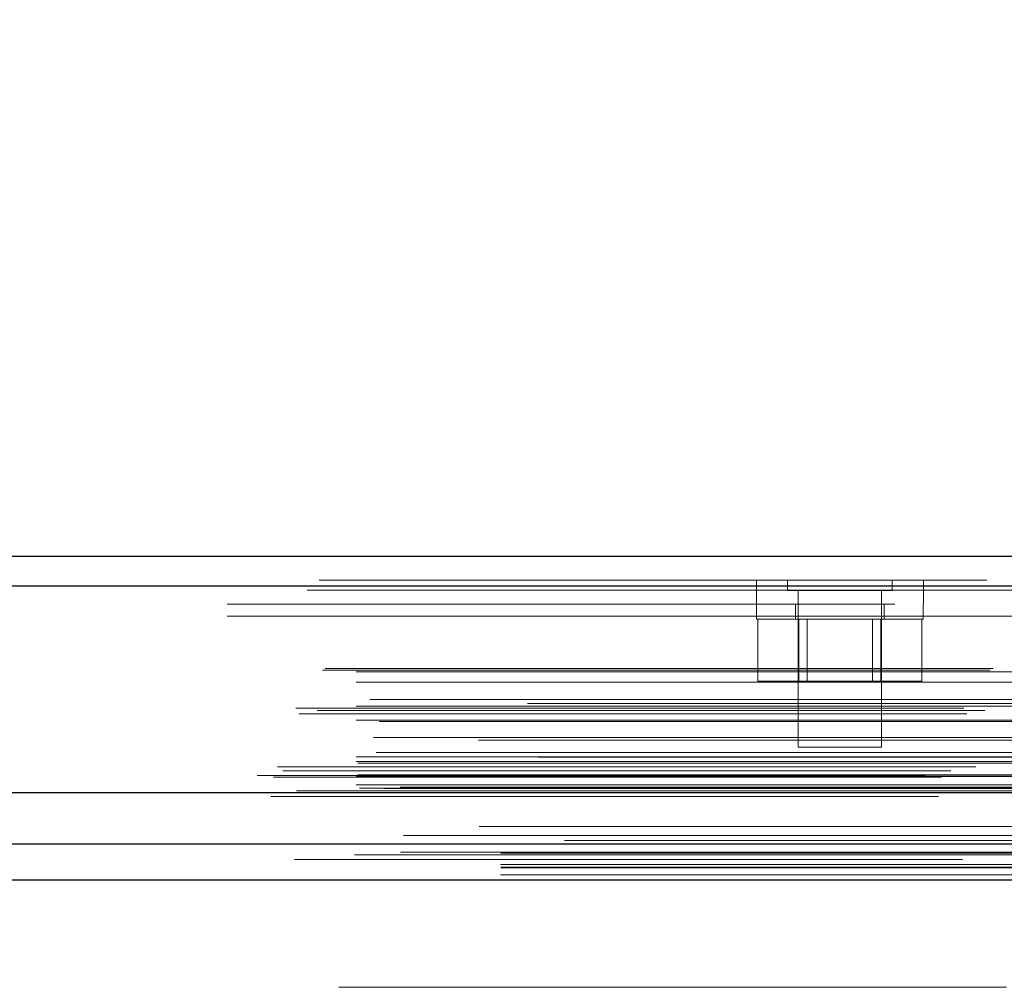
# Model space of a CAD drawing. Header units: inches. Extents: x 0.2 to 10.8, y 0.2 to 8.2.
# Tile 14 of 176: x 3.52 to 3.667, y 1.974 to 2.119. Entities that reach past the tile are written whole.
import ezdxf

# ---------------------------------------------------------------- set-up
doc = ezdxf.new("R2010")
doc.units = ezdxf.units.IN
doc.header["$MEASUREMENT"] = 0
doc.linetypes.add('HIDDEN', pattern=[0.075, 0.05, -0.025])
doc.layers.add('DIMENSIONS', color=140, linetype='Continuous')
doc.styles.add('SLDTEXTSTYLE0', font='TXT', dxfattribs={"width": 0.7})
doc.dimstyles.new('SLDDIMSTYLE0', dxfattribs={"dimtxt": 0.084961, "dimasz": 0.13, "dimexe": 0, "dimexo": 0.0625, "dimgap": 0.02124, "dimtad": 0, "dimtih": 1, "dimtoh": 1, "dimlfac": 20, "dimrnd": 1e-09, "dimzin": 12, "dimdsep": 46, "dimtxsty": 'SLDTEXTSTYLE0', "dimsah": 1, "dimcen": 0.09, "dimadec": 0, "dimazin": 3, "dimtfac": 1, "dimtofl": 0, "dimtmove": 0, "dimatfit": 3, "dimfxl": 0, "dimfrac": 2, "dimtolj": 1, "dimtzin": 12, "dimarcsym": 0})

# ---------------------------------------------------------------- blocks, each defined once
blk = doc.blocks.new('_D_28')
at = {"layer": 'DIMENSIONS'}
for p, q in [((3.19138, 2.04035), (3.19138, 2.36905)), ((4.86828, 2.04035), (4.86828, 2.36905)), ((3.19138, 2.24405), (3.73535, 2.24405)), ((3.85049, 2.24405), (3.82196, 2.24405)), ((3.82196, 2.24405), (3.82196, 2.10902)), ((4.17363, 2.24405), (4.20216, 2.24405)), ((4.20216, 2.24405), (4.20216, 2.10902)), ((4.86828, 2.24405), (4.28877, 2.24405)), ((3.82196, 2.10902), (3.85049, 2.10902)), ((4.20216, 2.10902), (4.17363, 2.10902))]:
    blk.add_line(p, q, dxfattribs=at)
for points in [[(3.19138, 2.24405), (3.32138, 2.22405), (3.32138, 2.26405)], [(4.86828, 2.24405), (4.73828, 2.26405), (4.73828, 2.22405)]]:
    blk.add_solid(points, dxfattribs=at)
at = {"layer": 'DIMENSIONS', "char_height": 0.083333, "attachment_point": 1, "style": 'SLDTEXTSTYLE0'}
for s, insert in [('33.54', (3.85049, 2.37049)), ('851.9', (3.85049, 2.21644))]:
    blk.add_mtext(s, dxfattribs=dict(at, insert=insert))

msp = doc.modelspace()

# ---------------------------------------------------------------- linework, layer by layer
at = {"color": 7, "linetype": 'Continuous', "lineweight": 25}
for p, q in [((3.1647323, 2.0388017), (4.8949116, 2.0388017)), ((3.1629652, 2.0343394), (4.8966787, 2.0343394)), ((3.1575145, 2.0034269), (4.9021294, 2.0034269)), ((3.1919714, 1.9957451), (4.8676803, 1.9957451)), ((3.1919714, 1.9903451), (4.8676803, 1.9903451))]:
    msp.add_line(p, q, dxfattribs=at)
at = {"color": 7, "linetype": 'HIDDEN', "lineweight": 18}
for p, q in [((3.1647323, 2.0352017), (4.8949116, 2.0352017)), ((3.6302261, 2.0352017), (3.6302261, 2.0316017)), ((3.6349053, 2.0352017), (3.6349053, 2.0336392)), ((3.6505303, 2.0336392), (3.6505303, 2.0352017)), ((3.6552261, 2.0316017), (3.6552261, 2.0352017)), ((4.8966787, 2.0343394), (3.1629652, 2.0343394)), ((3.1629652, 2.0337143), (4.8966787, 2.0337143)), ((4.8966787, 2.0337143), (3.1629652, 2.0337143)), ((3.6349053, 2.0336392), (3.6505303, 2.0336392)), ((3.6364678, 2.0336392), (3.6364678, 2.0102017)), ((3.6489678, 2.0102017), (3.6489678, 2.0336392)), ((4.8509636, 2.0316017), (3.2087136, 2.0316017)), ((3.6302178, 2.0316017), (3.6302178, 2.0293517)), ((3.6360928, 2.0316017), (3.6360928, 2.0293517)), ((3.6493428, 2.0293517), (3.6493428, 2.0316017)), ((3.6552178, 2.0293517), (3.6552178, 2.0316017)), ((3.2087136, 2.0298017), (4.8509636, 2.0298017)), ((3.2087136, 2.0298017), (4.8509636, 2.0298017)), ((4.8509636, 2.0298017), (3.2087136, 2.0298017)), ((4.8509636, 2.0298017), (3.2087136, 2.0298017)), ((3.6302178, 2.0293517), (3.6552178, 2.0293517)), ((3.6304202, 2.0293517), (3.6304202, 2.0201017)), ((3.636569, 2.0293517), (3.636569, 2.0201017)), ((3.6378203, 2.0293517), (3.6378203, 2.0201017)), ((3.6476153, 2.0201017), (3.6476153, 2.0293517)), ((3.6488666, 2.0293517), (3.6488666, 2.0201017)), ((3.6550154, 2.0293517), (3.6550154, 2.0201017)), ((3.1652314, 2.0217091), (4.8944125, 2.0217091)), ((3.1656698, 2.0219688), (4.8939741, 2.0219688)), ((3.1703002, 2.0214688), (4.8893437, 2.0214688)), ((3.1703002, 2.0214688), (4.8893437, 2.0214688)), ((3.1703002, 2.0199492), (4.8893437, 2.0199492)), ((3.6304202, 2.0201017), (3.636569, 2.0201017)), ((3.636569, 2.0201017), (3.6488666, 2.0201017)), ((3.6488666, 2.0201017), (3.6550154, 2.0201017)), ((3.1723197, 2.0173643), (4.8873242, 2.0173643)), ((3.1612685, 2.0160496), (4.8983754, 2.0160496)), ((4.8959542, 2.0167505), (3.163689, 2.0167505)), ((3.1644499, 2.015699), (4.8951939, 2.015699)), ((3.1703002, 2.0163283), (4.8893437, 2.0163283)), ((4.8887845, 2.0163325), (3.1708514, 2.0163325)), ((3.1617357, 2.0151743), (4.8979022, 2.0151743)), ((3.1703002, 2.0142613), (4.8893437, 2.0142613)), ((3.1737591, 2.0140706), (4.8858798, 2.0140706)), ((4.8886003, 2.0112615), (3.1710433, 2.0112615)), ((3.1728773, 2.0116665), (4.8867666, 2.0116665)), ((3.1728773, 2.0116665), (4.8867666, 2.0116665)), ((3.6364678, 2.0102017), (3.6489678, 2.0102017)), ((4.8975218, 2.0086851), (3.1621217, 2.0086851)), ((3.1703002, 2.008759), (4.8893437, 2.008759)), ((3.1703002, 2.0080551), (4.8893437, 2.0080551)), ((3.1733032, 2.009428), (4.8863385, 2.009428)), ((3.2018696, 2.0080551), (4.8893437, 2.0080551)), ((3.1585303, 2.0072448), (4.9011136, 2.0072448)), ((3.1593216, 2.0066753), (4.9003211, 2.0066753)), ((3.1630586, 2.0072634), (4.8965853, 2.0072634)), ((3.1705502, 2.0078051), (4.8890937, 2.0078051)), ((3.1554891, 2.0059622), (4.9041548, 2.0059622)), ((3.1554891, 2.0059622), (4.9041548, 2.0059622)), ((3.1579166, 2.005707), (4.9017273, 2.005707)), ((4.9016734, 2.0060128), (3.1579705, 2.0060128)), ((3.1703002, 2.0058051), (4.8893437, 2.0058051)), ((3.1703002, 2.0058051), (4.8893437, 2.0058051)), ((3.1705502, 2.0060551), (4.8890937, 2.0060551)), ((3.1613583, 2.0036525), (4.8982856, 2.0036525)), ((3.1613583, 2.0036525), (4.8982856, 2.0036525)), ((3.1703002, 2.0045609), (4.8893437, 2.0045609)), ((3.1703002, 2.0045609), (4.8893437, 2.0045609)), ((3.1708002, 2.0040551), (4.8888437, 2.0040551)), ((3.1708002, 2.0040551), (4.8888437, 2.0040551)), ((3.1744481, 2.0040128), (4.8851958, 2.0040128)), ((3.1744481, 2.0040128), (4.8851958, 2.0040128)), ((3.1749119, 2.0036845), (4.884732, 2.0036845)), ((3.1749119, 2.0036845), (4.884732, 2.0036845)), ((4.8768636, 2.0042017), (3.1828136, 2.0042017)), ((3.1575145, 2.0028017), (4.9021294, 2.0028017)), ((3.1607801, 2.0033816), (4.8988638, 2.0033816)), ((3.160906, 2.0033655), (4.8987379, 2.0033655)), ((3.1773662, 1.9969694), (4.8822777, 1.9969694)), ((3.1700275, 1.994059), (4.8896165, 1.994059)), ((3.1769283, 1.9944932), (4.8827015, 1.9944932)), ((3.1919714, 1.994316), (4.8676803, 1.994316)), ((3.1919259, 1.9926272), (4.8677259, 1.9926272)), ((3.1919714, 1.9921451), (4.8676803, 1.9921451)), ((3.1919259, 1.9911058), (4.8677259, 1.9911058)), ((3.1919714, 1.9903451), (4.8676803, 1.9903451)), ((3.1919714, 1.9903451), (4.8676803, 1.9903451)), ((3.1919714, 1.9903451), (4.8676803, 1.9903451)), ((3.1919714, 1.9903451), (4.8676803, 1.9903451)), ((3.1919714, 1.9903451), (4.8676803, 1.9903451)), ((4.8676803, 1.9742451), (3.1919714, 1.9742451))]:
    msp.add_line(p, q, dxfattribs=at)
at = {"color": 7, "linetype": 'HIDDEN', "lineweight": 18, "flags": 128}
for points in [[(4.8939734, 1.9983307), (4.0437379, 1.9983309), (3.1656751, 1.9983307)], [(4.8887117, 1.9983416), (4.0437379, 1.9983416), (3.170932, 1.9983416)], [(4.9014936, 1.9962066), (3.9932613, 1.9962065), (3.1581464, 1.9962066)], [(4.9014926, 1.9962066), (4.1009981, 1.9962046), (3.1581472, 1.9962066)], [(3.1610729, 1.9933889), (4.0158962, 1.9933884), (4.8985768, 1.9933889)], [(3.1769431, 1.9944932), (4.015903, 1.9944937), (4.8827168, 1.9944932)], [(3.1919714, 1.9922544), (4.0158962, 1.9922541), (4.8676803, 1.9922544)]]:
    msp.add_lwpolyline(points, dxfattribs=at)

# ---------------------------------------------------------------- dimensions: what is measured, and where the dimension line sits
at = {"layer": 'DIMENSIONS'}
dim = msp.add_linear_dim(base=(4.8682759, 2.2440464), p1=(3.1913759, 1.9903451), p2=(4.8682759, 1.9903451), dimstyle='SLDDIMSTYLE0', dxfattribs=at)
dim.commit()
dim.dimension.update_dxf_attribs({"geometry": '_D_28', "text_midpoint": (4.0120601, 2.2440464), "dimtype": 160})

doc.saveas('drawing.dxf')
